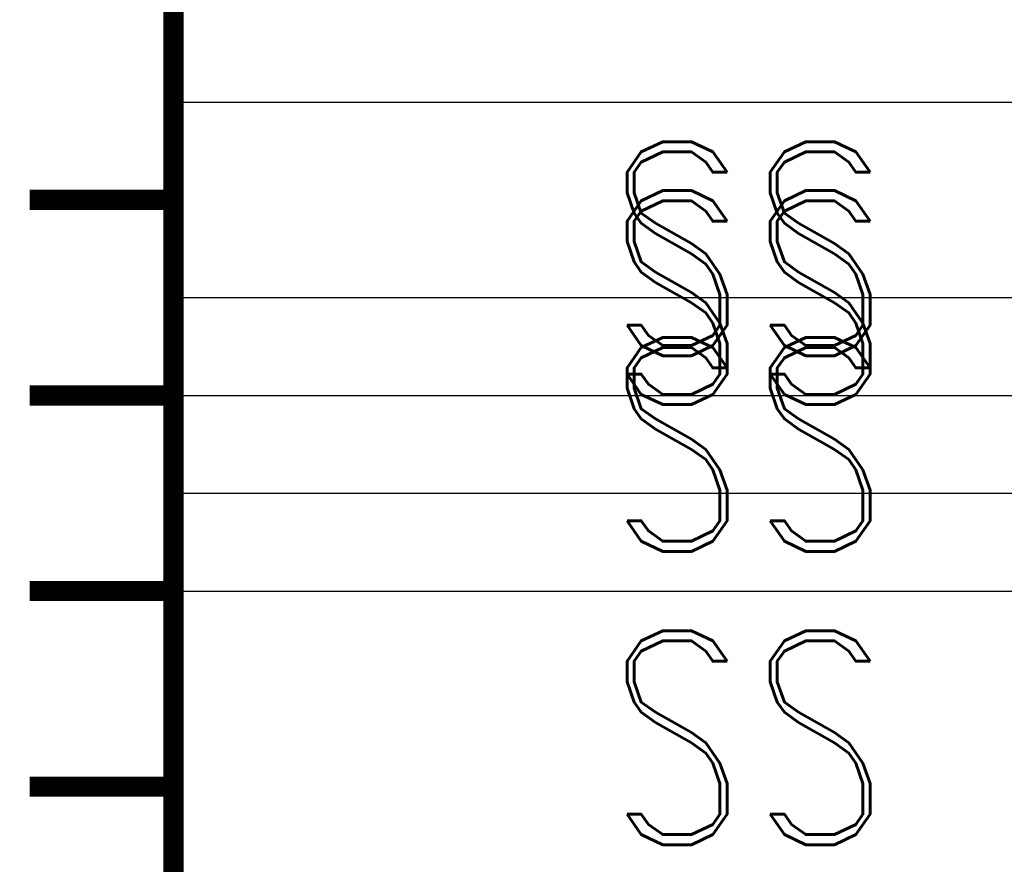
# Model space of a CAD drawing. Extents: x -2 to 113, y -136 to 16.
# Tile 94 of 256: x 59.29 to 64.33, y -87.04 to -82.72. Entities that reach past the tile are written whole.
import ezdxf
from ezdxf.enums import TextEntityAlignment as Align

# ---------------------------------------------------------------- set-up
doc = ezdxf.new("R2010")
doc.units = 0
doc.header["$MEASUREMENT"] = 0
doc.linetypes.add('SOLID', pattern=[0])
doc.layers.get('0').update_dxf_attribs({"linetype": 'SOLID'})
for name, color, linetype in [('1', 7, 'SOLID'), ('10', 7, 'SOLID'), ('11', 7, 'SOLID'), ('12', 7, 'SOLID'), ('13', 7, 'SOLID'), ('14', 7, 'SOLID'), ('15', 7, 'SOLID'), ('16', 7, 'SOLID'), ('17', 7, 'SOLID'), ('18', 7, 'SOLID'), ('19', 7, 'SOLID'), ('2', 7, 'SOLID'), ('20', 7, 'SOLID'), ('21', 7, 'SOLID'), ('22', 7, 'SOLID'), ('23', 7, 'SOLID'), ('24', 7, 'SOLID'), ('25', 7, 'SOLID'), ('26', 7, 'SOLID'), ('27', 7, 'SOLID'), ('28', 7, 'SOLID'), ('29', 7, 'SOLID'), ('3', 7, 'SOLID'), ('30', 7, 'SOLID'), ('31', 7, 'SOLID'), ('32', 7, 'SOLID'), ('33', 7, 'SOLID'), ('34', 7, 'SOLID'), ('35', 7, 'SOLID'), ('36', 7, 'SOLID'), ('37', 7, 'SOLID'), ('38', 7, 'SOLID'), ('39', 7, 'SOLID'), ('4', 7, 'SOLID'), ('40', 7, 'SOLID'), ('41', 7, 'SOLID'), ('42', 7, 'SOLID'), ('43', 7, 'SOLID'), ('44', 7, 'SOLID'), ('45', 7, 'SOLID'), ('46', 7, 'SOLID'), ('47', 7, 'SOLID'), ('48', 7, 'SOLID'), ('49', 7, 'SOLID'), ('5', 7, 'SOLID'), ('50', 7, 'SOLID'), ('51', 7, 'SOLID'), ('52', 7, 'SOLID'), ('53', 7, 'SOLID'), ('54', 7, 'SOLID'), ('55', 7, 'SOLID'), ('56', 7, 'SOLID'), ('57', 7, 'SOLID'), ('58', 7, 'SOLID'), ('59', 7, 'SOLID'), ('6', 7, 'SOLID'), ('60', 7, 'SOLID'), ('61', 7, 'SOLID'), ('62', 7, 'SOLID'), ('63', 7, 'SOLID'), ('64', 7, 'SOLID'), ('65', 7, 'SOLID'), ('66', 7, 'SOLID'), ('67', 7, 'SOLID'), ('68', 7, 'SOLID'), ('7', 7, 'SOLID'), ('8', 7, 'SOLID'), ('9', 7, 'SOLID')]:
    doc.layers.add(name, color=color, linetype=linetype)
doc.styles.add('ROMAND', font='romand', dxfattribs={"height": 1})

msp = doc.modelspace()

# ---------------------------------------------------------------- linework, layer by layer
at = {"color": 7, "linetype": 'SOLID', "const_width": 0.1029}
for points in [[(60.0766, -13.1385), (60.0766, -125.6385)], [(60.0766, -83.6385), (59.3413, -83.6385)], [(60.0766, -84.6385), (59.3413, -84.6385)], [(60.0766, -85.6385), (59.3413, -85.6385)], [(60.0766, -86.6385), (59.3413, -86.6385)]]:
    msp.add_lwpolyline(points, dxfattribs=at)
at = {"layer": '1', "color": 7, "linetype": 'SOLID', "const_width": 0.1029}
for points in [[(60.0766, -13.1385), (60.0766, -125.6385)], [(60.0766, -83.6385), (59.3413, -83.6385)], [(60.0766, -84.6385), (59.3413, -84.6385)], [(60.0766, -85.6385), (59.3413, -85.6385)], [(60.0766, -86.6385), (59.3413, -86.6385)]]:
    msp.add_lwpolyline(points, dxfattribs=at)
at = {"layer": '10', "color": 7, "linetype": 'SOLID', "const_width": 0.1029}
for points in [[(60.0766, -13.1385), (60.0766, -125.6385)], [(60.0766, -83.6385), (59.3413, -83.6385)], [(60.0766, -84.6385), (59.3413, -84.6385)], [(60.0766, -85.6385), (59.3413, -85.6385)], [(60.0766, -86.6385), (59.3413, -86.6385)]]:
    msp.add_lwpolyline(points, dxfattribs=at)
at = {"layer": '10', "color": 7, "linetype": 'SOLID'}
msp.add_lwpolyline([(60.0766, -85.6385), (82.1354, -85.6385)], dxfattribs=at)
at = {"layer": '11', "color": 7, "linetype": 'SOLID', "const_width": 0.1029}
for points in [[(60.0766, -13.1385), (60.0766, -125.6385)], [(60.0766, -83.6385), (59.3413, -83.6385)], [(60.0766, -84.6385), (59.3413, -84.6385)], [(60.0766, -85.6385), (59.3413, -85.6385)], [(60.0766, -86.6385), (59.3413, -86.6385)]]:
    msp.add_lwpolyline(points, dxfattribs=at)
at = {"layer": '12', "color": 7, "linetype": 'SOLID', "const_width": 0.1029}
for points in [[(60.0766, -13.1385), (60.0766, -125.6385)], [(60.0766, -83.6385), (59.3413, -83.6385)], [(60.0766, -84.6385), (59.3413, -84.6385)], [(60.0766, -85.6385), (59.3413, -85.6385)], [(60.0766, -86.6385), (59.3413, -86.6385)]]:
    msp.add_lwpolyline(points, dxfattribs=at)
at = {"layer": '12', "color": 7, "linetype": 'SOLID'}
for points in [[(60.0766, -84.1385), (82.1354, -84.1385)], [(60.0766, -85.6385), (82.1354, -85.6385)]]:
    msp.add_lwpolyline(points, dxfattribs=at)
at = {"layer": '13', "color": 7, "linetype": 'SOLID', "const_width": 0.1029}
for points in [[(60.0766, -13.1385), (60.0766, -125.6385)], [(60.0766, -83.6385), (59.3413, -83.6385)], [(60.0766, -84.6385), (59.3413, -84.6385)], [(60.0766, -85.6385), (59.3413, -85.6385)], [(60.0766, -86.6385), (59.3413, -86.6385)]]:
    msp.add_lwpolyline(points, dxfattribs=at)
at = {"layer": '14', "color": 7, "linetype": 'SOLID', "const_width": 0.1029}
for points in [[(60.0766, -13.1385), (60.0766, -125.6385)], [(60.0766, -83.6385), (59.3413, -83.6385)], [(60.0766, -84.6385), (59.3413, -84.6385)], [(60.0766, -85.6385), (59.3413, -85.6385)], [(60.0766, -86.6385), (59.3413, -86.6385)]]:
    msp.add_lwpolyline(points, dxfattribs=at)
at = {"layer": '14', "color": 7, "linetype": 'SOLID'}
for points in [[(60.0766, -84.1385), (82.1354, -84.1385)], [(60.0766, -85.6385), (82.1354, -85.6385)]]:
    msp.add_lwpolyline(points, dxfattribs=at)
at = {"layer": '15', "color": 7, "linetype": 'SOLID', "const_width": 0.1029}
for points in [[(60.0766, -13.1385), (60.0766, -125.6385)], [(60.0766, -83.6385), (59.3413, -83.6385)], [(60.0766, -84.6385), (59.3413, -84.6385)], [(60.0766, -85.6385), (59.3413, -85.6385)], [(60.0766, -86.6385), (59.3413, -86.6385)]]:
    msp.add_lwpolyline(points, dxfattribs=at)
at = {"layer": '16', "color": 7, "linetype": 'SOLID', "const_width": 0.1029}
for points in [[(60.0766, -13.1385), (60.0766, -125.6385)], [(60.0766, -83.6385), (59.3413, -83.6385)], [(60.0766, -84.6385), (59.3413, -84.6385)], [(60.0766, -85.6385), (59.3413, -85.6385)], [(60.0766, -86.6385), (59.3413, -86.6385)]]:
    msp.add_lwpolyline(points, dxfattribs=at)
at = {"layer": '16', "color": 7, "linetype": 'SOLID'}
for points in [[(60.0766, -83.1385), (82.1354, -83.1385)], [(60.0766, -85.1385), (82.1354, -85.1385)]]:
    msp.add_lwpolyline(points, dxfattribs=at)
at = {"layer": '17', "color": 7, "linetype": 'SOLID', "const_width": 0.1029}
for points in [[(60.0766, -13.1385), (60.0766, -125.6385)], [(60.0766, -83.6385), (59.3413, -83.6385)], [(60.0766, -84.6385), (59.3413, -84.6385)], [(60.0766, -85.6385), (59.3413, -85.6385)], [(60.0766, -86.6385), (59.3413, -86.6385)]]:
    msp.add_lwpolyline(points, dxfattribs=at)
at = {"layer": '18', "color": 7, "linetype": 'SOLID', "const_width": 0.1029}
for points in [[(60.0766, -13.1385), (60.0766, -125.6385)], [(60.0766, -83.6385), (59.3413, -83.6385)], [(60.0766, -84.6385), (59.3413, -84.6385)], [(60.0766, -85.6385), (59.3413, -85.6385)], [(60.0766, -86.6385), (59.3413, -86.6385)]]:
    msp.add_lwpolyline(points, dxfattribs=at)
at = {"layer": '18', "color": 7, "linetype": 'SOLID'}
msp.add_lwpolyline([(60.0766, -85.6385), (82.1354, -85.6385)], dxfattribs=at)
at = {"layer": '19', "color": 7, "linetype": 'SOLID', "const_width": 0.1029}
for points in [[(60.0766, -13.1385), (60.0766, -125.6385)], [(60.0766, -83.6385), (59.3413, -83.6385)], [(60.0766, -84.6385), (59.3413, -84.6385)], [(60.0766, -85.6385), (59.3413, -85.6385)], [(60.0766, -86.6385), (59.3413, -86.6385)]]:
    msp.add_lwpolyline(points, dxfattribs=at)
at = {"layer": '2', "color": 7, "linetype": 'SOLID', "const_width": 0.1029}
for points in [[(60.0766, -13.1385), (60.0766, -125.6385)], [(60.0766, -83.6385), (59.3413, -83.6385)], [(60.0766, -84.6385), (59.3413, -84.6385)], [(60.0766, -85.6385), (59.3413, -85.6385)], [(60.0766, -86.6385), (59.3413, -86.6385)]]:
    msp.add_lwpolyline(points, dxfattribs=at)
at = {"layer": '2', "color": 7, "linetype": 'SOLID'}
for points in [[(60.0766, -84.1385), (82.1354, -84.1385)], [(60.0766, -85.6385), (82.1354, -85.6385)]]:
    msp.add_lwpolyline(points, dxfattribs=at)
at = {"layer": '20', "color": 7, "linetype": 'SOLID', "const_width": 0.1029}
for points in [[(60.0766, -13.1385), (60.0766, -125.6385)], [(60.0766, -83.6385), (59.3413, -83.6385)], [(60.0766, -84.6385), (59.3413, -84.6385)], [(60.0766, -85.6385), (59.3413, -85.6385)], [(60.0766, -86.6385), (59.3413, -86.6385)]]:
    msp.add_lwpolyline(points, dxfattribs=at)
at = {"layer": '20', "color": 7, "linetype": 'SOLID'}
for points in [[(60.0766, -84.1385), (82.1354, -84.1385)], [(60.0766, -85.6385), (82.1354, -85.6385)]]:
    msp.add_lwpolyline(points, dxfattribs=at)
at = {"layer": '21', "color": 7, "linetype": 'SOLID', "const_width": 0.1029}
for points in [[(60.0766, -13.1385), (60.0766, -125.6385)], [(60.0766, -83.6385), (59.3413, -83.6385)], [(60.0766, -84.6385), (59.3413, -84.6385)], [(60.0766, -85.6385), (59.3413, -85.6385)], [(60.0766, -86.6385), (59.3413, -86.6385)]]:
    msp.add_lwpolyline(points, dxfattribs=at)
at = {"layer": '22', "color": 7, "linetype": 'SOLID', "const_width": 0.1029}
for points in [[(60.0766, -13.1385), (60.0766, -125.6385)], [(60.0766, -83.6385), (59.3413, -83.6385)], [(60.0766, -84.6385), (59.3413, -84.6385)], [(60.0766, -85.6385), (59.3413, -85.6385)], [(60.0766, -86.6385), (59.3413, -86.6385)]]:
    msp.add_lwpolyline(points, dxfattribs=at)
at = {"layer": '22', "color": 7, "linetype": 'SOLID'}
msp.add_lwpolyline([(60.0766, -85.6385), (82.1354, -85.6385)], dxfattribs=at)
at = {"layer": '23', "color": 7, "linetype": 'SOLID', "const_width": 0.1029}
for points in [[(60.0766, -13.1385), (60.0766, -125.6385)], [(60.0766, -83.6385), (59.3413, -83.6385)], [(60.0766, -84.6385), (59.3413, -84.6385)], [(60.0766, -85.6385), (59.3413, -85.6385)], [(60.0766, -86.6385), (59.3413, -86.6385)]]:
    msp.add_lwpolyline(points, dxfattribs=at)
at = {"layer": '24', "color": 7, "linetype": 'SOLID', "const_width": 0.1029}
for points in [[(60.0766, -13.1385), (60.0766, -125.6385)], [(60.0766, -83.6385), (59.3413, -83.6385)], [(60.0766, -84.6385), (59.3413, -84.6385)], [(60.0766, -85.6385), (59.3413, -85.6385)], [(60.0766, -86.6385), (59.3413, -86.6385)]]:
    msp.add_lwpolyline(points, dxfattribs=at)
at = {"layer": '24', "color": 7, "linetype": 'SOLID'}
msp.add_lwpolyline([(60.0766, -85.6385), (82.1354, -85.6385)], dxfattribs=at)
at = {"layer": '25', "color": 7, "linetype": 'SOLID', "const_width": 0.1029}
for points in [[(60.0766, -13.1385), (60.0766, -125.6385)], [(60.0766, -83.6385), (59.3413, -83.6385)], [(60.0766, -84.6385), (59.3413, -84.6385)], [(60.0766, -85.6385), (59.3413, -85.6385)], [(60.0766, -86.6385), (59.3413, -86.6385)]]:
    msp.add_lwpolyline(points, dxfattribs=at)
at = {"layer": '26', "color": 7, "linetype": 'SOLID', "const_width": 0.1029}
for points in [[(60.0766, -13.1385), (60.0766, -125.6385)], [(60.0766, -83.6385), (59.3413, -83.6385)], [(60.0766, -84.6385), (59.3413, -84.6385)], [(60.0766, -85.6385), (59.3413, -85.6385)], [(60.0766, -86.6385), (59.3413, -86.6385)]]:
    msp.add_lwpolyline(points, dxfattribs=at)
at = {"layer": '26', "color": 7, "linetype": 'SOLID'}
for points in [[(60.0766, -84.1385), (82.1354, -84.1385)], [(60.0766, -85.6385), (82.1354, -85.6385)]]:
    msp.add_lwpolyline(points, dxfattribs=at)
at = {"layer": '27', "color": 7, "linetype": 'SOLID', "const_width": 0.1029}
for points in [[(60.0766, -13.1385), (60.0766, -125.6385)], [(60.0766, -83.6385), (59.3413, -83.6385)], [(60.0766, -84.6385), (59.3413, -84.6385)], [(60.0766, -85.6385), (59.3413, -85.6385)], [(60.0766, -86.6385), (59.3413, -86.6385)]]:
    msp.add_lwpolyline(points, dxfattribs=at)
at = {"layer": '27', "color": 7, "linetype": 'SOLID'}
for points in [[(60.0766, -83.1385), (82.1354, -83.1385)], [(60.0766, -84.6385), (82.1354, -84.6385)]]:
    msp.add_lwpolyline(points, dxfattribs=at)
at = {"layer": '28', "color": 7, "linetype": 'SOLID', "const_width": 0.1029}
for points in [[(60.0766, -13.1385), (60.0766, -125.6385)], [(60.0766, -83.6385), (59.3413, -83.6385)], [(60.0766, -84.6385), (59.3413, -84.6385)], [(60.0766, -85.6385), (59.3413, -85.6385)], [(60.0766, -86.6385), (59.3413, -86.6385)]]:
    msp.add_lwpolyline(points, dxfattribs=at)
at = {"layer": '29', "color": 7, "linetype": 'SOLID', "const_width": 0.1029}
for points in [[(60.0766, -13.1385), (60.0766, -125.6385)], [(60.0766, -83.6385), (59.3413, -83.6385)], [(60.0766, -84.6385), (59.3413, -84.6385)], [(60.0766, -85.6385), (59.3413, -85.6385)], [(60.0766, -86.6385), (59.3413, -86.6385)]]:
    msp.add_lwpolyline(points, dxfattribs=at)
at = {"layer": '29', "color": 7, "linetype": 'SOLID'}
for points in [[(60.0766, -84.1385), (82.1354, -84.1385)], [(60.0766, -85.6385), (82.1354, -85.6385)]]:
    msp.add_lwpolyline(points, dxfattribs=at)
at = {"layer": '3', "color": 7, "linetype": 'SOLID', "const_width": 0.1029}
for points in [[(60.0766, -13.1385), (60.0766, -125.6385)], [(60.0766, -83.6385), (59.3413, -83.6385)], [(60.0766, -84.6385), (59.3413, -84.6385)], [(60.0766, -85.6385), (59.3413, -85.6385)], [(60.0766, -86.6385), (59.3413, -86.6385)]]:
    msp.add_lwpolyline(points, dxfattribs=at)
at = {"layer": '30', "color": 7, "linetype": 'SOLID', "const_width": 0.1029}
for points in [[(60.0766, -13.1385), (60.0766, -125.6385)], [(60.0766, -83.6385), (59.3413, -83.6385)], [(60.0766, -84.6385), (59.3413, -84.6385)], [(60.0766, -85.6385), (59.3413, -85.6385)], [(60.0766, -86.6385), (59.3413, -86.6385)]]:
    msp.add_lwpolyline(points, dxfattribs=at)
at = {"layer": '30', "color": 7, "linetype": 'SOLID'}
msp.add_lwpolyline([(60.0766, -85.6385), (82.1354, -85.6385)], dxfattribs=at)
at = {"layer": '31', "color": 7, "linetype": 'SOLID', "const_width": 0.1029}
for points in [[(60.0766, -13.1385), (60.0766, -125.6385)], [(60.0766, -83.6385), (59.3413, -83.6385)], [(60.0766, -84.6385), (59.3413, -84.6385)], [(60.0766, -85.6385), (59.3413, -85.6385)], [(60.0766, -86.6385), (59.3413, -86.6385)]]:
    msp.add_lwpolyline(points, dxfattribs=at)
at = {"layer": '32', "color": 7, "linetype": 'SOLID', "const_width": 0.1029}
for points in [[(60.0766, -13.1385), (60.0766, -125.6385)], [(60.0766, -83.6385), (59.3413, -83.6385)], [(60.0766, -84.6385), (59.3413, -84.6385)], [(60.0766, -85.6385), (59.3413, -85.6385)], [(60.0766, -86.6385), (59.3413, -86.6385)]]:
    msp.add_lwpolyline(points, dxfattribs=at)
at = {"layer": '33', "color": 7, "linetype": 'SOLID', "const_width": 0.1029}
for points in [[(60.0766, -13.1385), (60.0766, -125.6385)], [(60.0766, -83.6385), (59.3413, -83.6385)], [(60.0766, -84.6385), (59.3413, -84.6385)], [(60.0766, -85.6385), (59.3413, -85.6385)], [(60.0766, -86.6385), (59.3413, -86.6385)]]:
    msp.add_lwpolyline(points, dxfattribs=at)
at = {"layer": '34', "color": 7, "linetype": 'SOLID', "const_width": 0.1029}
for points in [[(60.0766, -13.1385), (60.0766, -125.6385)], [(60.0766, -83.6385), (59.3413, -83.6385)], [(60.0766, -84.6385), (59.3413, -84.6385)], [(60.0766, -85.6385), (59.3413, -85.6385)], [(60.0766, -86.6385), (59.3413, -86.6385)]]:
    msp.add_lwpolyline(points, dxfattribs=at)
at = {"layer": '35', "color": 7, "linetype": 'SOLID', "const_width": 0.1029}
for points in [[(60.0766, -13.1385), (60.0766, -125.6385)], [(60.0766, -83.6385), (59.3413, -83.6385)], [(60.0766, -84.6385), (59.3413, -84.6385)], [(60.0766, -85.6385), (59.3413, -85.6385)], [(60.0766, -86.6385), (59.3413, -86.6385)]]:
    msp.add_lwpolyline(points, dxfattribs=at)
at = {"layer": '36', "color": 7, "linetype": 'SOLID', "const_width": 0.1029}
for points in [[(60.0766, -13.1385), (60.0766, -125.6385)], [(60.0766, -83.6385), (59.3413, -83.6385)], [(60.0766, -84.6385), (59.3413, -84.6385)], [(60.0766, -85.6385), (59.3413, -85.6385)], [(60.0766, -86.6385), (59.3413, -86.6385)]]:
    msp.add_lwpolyline(points, dxfattribs=at)
at = {"layer": '37', "color": 7, "linetype": 'SOLID', "const_width": 0.1029}
for points in [[(60.0766, -13.1385), (60.0766, -125.6385)], [(60.0766, -83.6385), (59.3413, -83.6385)], [(60.0766, -84.6385), (59.3413, -84.6385)], [(60.0766, -85.6385), (59.3413, -85.6385)], [(60.0766, -86.6385), (59.3413, -86.6385)]]:
    msp.add_lwpolyline(points, dxfattribs=at)
at = {"layer": '38', "color": 7, "linetype": 'SOLID', "const_width": 0.1029}
for points in [[(60.0766, -13.1385), (60.0766, -125.6385)], [(60.0766, -83.6385), (59.3413, -83.6385)], [(60.0766, -84.6385), (59.3413, -84.6385)], [(60.0766, -85.6385), (59.3413, -85.6385)], [(60.0766, -86.6385), (59.3413, -86.6385)]]:
    msp.add_lwpolyline(points, dxfattribs=at)
at = {"layer": '39', "color": 7, "linetype": 'SOLID', "const_width": 0.1029}
for points in [[(60.0766, -13.1385), (60.0766, -125.6385)], [(60.0766, -83.6385), (59.3413, -83.6385)], [(60.0766, -84.6385), (59.3413, -84.6385)], [(60.0766, -85.6385), (59.3413, -85.6385)], [(60.0766, -86.6385), (59.3413, -86.6385)]]:
    msp.add_lwpolyline(points, dxfattribs=at)
at = {"layer": '39', "color": 7, "linetype": 'SOLID'}
msp.add_lwpolyline([(60.0766, -85.6385), (82.1354, -85.6385)], dxfattribs=at)
at = {"layer": '4', "color": 7, "linetype": 'SOLID', "const_width": 0.1029}
for points in [[(60.0766, -13.1385), (60.0766, -125.6385)], [(60.0766, -83.6385), (59.3413, -83.6385)], [(60.0766, -84.6385), (59.3413, -84.6385)], [(60.0766, -85.6385), (59.3413, -85.6385)], [(60.0766, -86.6385), (59.3413, -86.6385)]]:
    msp.add_lwpolyline(points, dxfattribs=at)
at = {"layer": '4', "color": 7, "linetype": 'SOLID'}
for points in [[(60.0766, -84.1385), (82.1354, -84.1385)], [(60.0766, -85.6385), (82.1354, -85.6385)]]:
    msp.add_lwpolyline(points, dxfattribs=at)
at = {"layer": '40', "color": 7, "linetype": 'SOLID', "const_width": 0.1029}
for points in [[(60.0766, -13.1385), (60.0766, -125.6385)], [(60.0766, -83.6385), (59.3413, -83.6385)], [(60.0766, -84.6385), (59.3413, -84.6385)], [(60.0766, -85.6385), (59.3413, -85.6385)], [(60.0766, -86.6385), (59.3413, -86.6385)]]:
    msp.add_lwpolyline(points, dxfattribs=at)
at = {"layer": '41', "color": 7, "linetype": 'SOLID', "const_width": 0.1029}
for points in [[(60.0766, -13.1385), (60.0766, -125.6385)], [(60.0766, -83.6385), (59.3413, -83.6385)], [(60.0766, -84.6385), (59.3413, -84.6385)], [(60.0766, -85.6385), (59.3413, -85.6385)], [(60.0766, -86.6385), (59.3413, -86.6385)]]:
    msp.add_lwpolyline(points, dxfattribs=at)
at = {"layer": '41', "color": 7, "linetype": 'SOLID'}
msp.add_lwpolyline([(60.0766, -85.6385), (82.1354, -85.6385)], dxfattribs=at)
at = {"layer": '42', "color": 7, "linetype": 'SOLID', "const_width": 0.1029}
for points in [[(60.0766, -13.1385), (60.0766, -125.6385)], [(60.0766, -83.6385), (59.3413, -83.6385)], [(60.0766, -84.6385), (59.3413, -84.6385)], [(60.0766, -85.6385), (59.3413, -85.6385)], [(60.0766, -86.6385), (59.3413, -86.6385)]]:
    msp.add_lwpolyline(points, dxfattribs=at)
at = {"layer": '43', "color": 7, "linetype": 'SOLID', "const_width": 0.1029}
for points in [[(60.0766, -13.1385), (60.0766, -125.6385)], [(60.0766, -83.6385), (59.3413, -83.6385)], [(60.0766, -84.6385), (59.3413, -84.6385)], [(60.0766, -85.6385), (59.3413, -85.6385)], [(60.0766, -86.6385), (59.3413, -86.6385)]]:
    msp.add_lwpolyline(points, dxfattribs=at)
at = {"layer": '43', "color": 7, "linetype": 'SOLID'}
msp.add_lwpolyline([(60.0766, -85.6385), (82.1354, -85.6385)], dxfattribs=at)
at = {"layer": '44', "color": 7, "linetype": 'SOLID', "const_width": 0.1029}
for points in [[(60.0766, -13.1385), (60.0766, -125.6385)], [(60.0766, -83.6385), (59.3413, -83.6385)], [(60.0766, -84.6385), (59.3413, -84.6385)], [(60.0766, -85.6385), (59.3413, -85.6385)], [(60.0766, -86.6385), (59.3413, -86.6385)]]:
    msp.add_lwpolyline(points, dxfattribs=at)
at = {"layer": '45', "color": 7, "linetype": 'SOLID', "const_width": 0.1029}
for points in [[(60.0766, -13.1385), (60.0766, -125.6385)], [(60.0766, -83.6385), (59.3413, -83.6385)], [(60.0766, -84.6385), (59.3413, -84.6385)], [(60.0766, -85.6385), (59.3413, -85.6385)], [(60.0766, -86.6385), (59.3413, -86.6385)]]:
    msp.add_lwpolyline(points, dxfattribs=at)
at = {"layer": '46', "color": 7, "linetype": 'SOLID', "const_width": 0.1029}
for points in [[(60.0766, -13.1385), (60.0766, -125.6385)], [(60.0766, -83.6385), (59.3413, -83.6385)], [(60.0766, -84.6385), (59.3413, -84.6385)], [(60.0766, -85.6385), (59.3413, -85.6385)], [(60.0766, -86.6385), (59.3413, -86.6385)]]:
    msp.add_lwpolyline(points, dxfattribs=at)
at = {"layer": '47', "color": 7, "linetype": 'SOLID', "const_width": 0.1029}
for points in [[(60.0766, -13.1385), (60.0766, -125.6385)], [(60.0766, -83.6385), (59.3413, -83.6385)], [(60.0766, -84.6385), (59.3413, -84.6385)], [(60.0766, -85.6385), (59.3413, -85.6385)], [(60.0766, -86.6385), (59.3413, -86.6385)]]:
    msp.add_lwpolyline(points, dxfattribs=at)
at = {"layer": '48', "color": 7, "linetype": 'SOLID', "const_width": 0.1029}
for points in [[(60.0766, -13.1385), (60.0766, -125.6385)], [(60.0766, -83.6385), (59.3413, -83.6385)], [(60.0766, -84.6385), (59.3413, -84.6385)], [(60.0766, -85.6385), (59.3413, -85.6385)], [(60.0766, -86.6385), (59.3413, -86.6385)]]:
    msp.add_lwpolyline(points, dxfattribs=at)
at = {"layer": '49', "color": 7, "linetype": 'SOLID', "const_width": 0.1029}
for points in [[(60.0766, -13.1385), (60.0766, -125.6385)], [(60.0766, -83.6385), (59.3413, -83.6385)], [(60.0766, -84.6385), (59.3413, -84.6385)], [(60.0766, -85.6385), (59.3413, -85.6385)], [(60.0766, -86.6385), (59.3413, -86.6385)]]:
    msp.add_lwpolyline(points, dxfattribs=at)
at = {"layer": '5', "color": 7, "linetype": 'SOLID', "const_width": 0.1029}
for points in [[(60.0766, -13.1385), (60.0766, -125.6385)], [(60.0766, -83.6385), (59.3413, -83.6385)], [(60.0766, -84.6385), (59.3413, -84.6385)], [(60.0766, -85.6385), (59.3413, -85.6385)], [(60.0766, -86.6385), (59.3413, -86.6385)]]:
    msp.add_lwpolyline(points, dxfattribs=at)
at = {"layer": '50', "color": 7, "linetype": 'SOLID', "const_width": 0.1029}
for points in [[(60.0766, -13.1385), (60.0766, -125.6385)], [(60.0766, -83.6385), (59.3413, -83.6385)], [(60.0766, -84.6385), (59.3413, -84.6385)], [(60.0766, -85.6385), (59.3413, -85.6385)], [(60.0766, -86.6385), (59.3413, -86.6385)]]:
    msp.add_lwpolyline(points, dxfattribs=at)
at = {"layer": '50', "color": 7, "linetype": 'SOLID'}
for points in [[(60.0766, -84.1385), (82.1354, -84.1385)], [(60.0766, -85.6385), (82.1354, -85.6385)]]:
    msp.add_lwpolyline(points, dxfattribs=at)
at = {"layer": '51', "color": 7, "linetype": 'SOLID', "const_width": 0.1029}
for points in [[(60.0766, -13.1385), (60.0766, -125.6385)], [(60.0766, -83.6385), (59.3413, -83.6385)], [(60.0766, -84.6385), (59.3413, -84.6385)], [(60.0766, -85.6385), (59.3413, -85.6385)], [(60.0766, -86.6385), (59.3413, -86.6385)]]:
    msp.add_lwpolyline(points, dxfattribs=at)
at = {"layer": '52', "color": 7, "linetype": 'SOLID', "const_width": 0.1029}
for points in [[(60.0766, -13.1385), (60.0766, -125.6385)], [(60.0766, -83.6385), (59.3413, -83.6385)], [(60.0766, -84.6385), (59.3413, -84.6385)], [(60.0766, -85.6385), (59.3413, -85.6385)], [(60.0766, -86.6385), (59.3413, -86.6385)]]:
    msp.add_lwpolyline(points, dxfattribs=at)
at = {"layer": '52', "color": 7, "linetype": 'SOLID'}
msp.add_lwpolyline([(60.0766, -85.6385), (82.1354, -85.6385)], dxfattribs=at)
at = {"layer": '53', "color": 7, "linetype": 'SOLID', "const_width": 0.1029}
for points in [[(60.0766, -13.1385), (60.0766, -125.6385)], [(60.0766, -83.6385), (59.3413, -83.6385)], [(60.0766, -84.6385), (59.3413, -84.6385)], [(60.0766, -85.6385), (59.3413, -85.6385)], [(60.0766, -86.6385), (59.3413, -86.6385)]]:
    msp.add_lwpolyline(points, dxfattribs=at)
at = {"layer": '54', "color": 7, "linetype": 'SOLID', "const_width": 0.1029}
for points in [[(60.0766, -13.1385), (60.0766, -125.6385)], [(60.0766, -83.6385), (59.3413, -83.6385)], [(60.0766, -84.6385), (59.3413, -84.6385)], [(60.0766, -85.6385), (59.3413, -85.6385)], [(60.0766, -86.6385), (59.3413, -86.6385)]]:
    msp.add_lwpolyline(points, dxfattribs=at)
at = {"layer": '54', "color": 7, "linetype": 'SOLID'}
for points in [[(60.0766, -84.1385), (82.1354, -84.1385)], [(60.0766, -85.6385), (82.1354, -85.6385)]]:
    msp.add_lwpolyline(points, dxfattribs=at)
at = {"layer": '55', "color": 7, "linetype": 'SOLID', "const_width": 0.1029}
for points in [[(60.0766, -13.1385), (60.0766, -125.6385)], [(60.0766, -83.6385), (59.3413, -83.6385)], [(60.0766, -84.6385), (59.3413, -84.6385)], [(60.0766, -85.6385), (59.3413, -85.6385)], [(60.0766, -86.6385), (59.3413, -86.6385)]]:
    msp.add_lwpolyline(points, dxfattribs=at)
at = {"layer": '56', "color": 7, "linetype": 'SOLID', "const_width": 0.1029}
for points in [[(60.0766, -13.1385), (60.0766, -125.6385)], [(60.0766, -83.6385), (59.3413, -83.6385)], [(60.0766, -84.6385), (59.3413, -84.6385)], [(60.0766, -85.6385), (59.3413, -85.6385)], [(60.0766, -86.6385), (59.3413, -86.6385)]]:
    msp.add_lwpolyline(points, dxfattribs=at)
at = {"layer": '57', "color": 7, "linetype": 'SOLID', "const_width": 0.1029}
for points in [[(60.0766, -13.1385), (60.0766, -125.6385)], [(60.0766, -83.6385), (59.3413, -83.6385)], [(60.0766, -84.6385), (59.3413, -84.6385)], [(60.0766, -85.6385), (59.3413, -85.6385)], [(60.0766, -86.6385), (59.3413, -86.6385)]]:
    msp.add_lwpolyline(points, dxfattribs=at)
at = {"layer": '57', "color": 7, "linetype": 'SOLID'}
msp.add_lwpolyline([(60.0766, -85.6385), (82.1354, -85.6385)], dxfattribs=at)
at = {"layer": '58', "color": 7, "linetype": 'SOLID', "const_width": 0.1029}
for points in [[(60.0766, -13.1385), (60.0766, -125.6385)], [(60.0766, -83.6385), (59.3413, -83.6385)], [(60.0766, -84.6385), (59.3413, -84.6385)], [(60.0766, -85.6385), (59.3413, -85.6385)], [(60.0766, -86.6385), (59.3413, -86.6385)]]:
    msp.add_lwpolyline(points, dxfattribs=at)
at = {"layer": '59', "color": 7, "linetype": 'SOLID', "const_width": 0.1029}
for points in [[(60.0766, -13.1385), (60.0766, -125.6385)], [(60.0766, -83.6385), (59.3413, -83.6385)], [(60.0766, -84.6385), (59.3413, -84.6385)], [(60.0766, -85.6385), (59.3413, -85.6385)], [(60.0766, -86.6385), (59.3413, -86.6385)]]:
    msp.add_lwpolyline(points, dxfattribs=at)
at = {"layer": '59', "color": 7, "linetype": 'SOLID'}
msp.add_lwpolyline([(60.0766, -85.6385), (82.1354, -85.6385)], dxfattribs=at)
at = {"layer": '6', "color": 7, "linetype": 'SOLID', "const_width": 0.1029}
for points in [[(60.0766, -13.1385), (60.0766, -125.6385)], [(60.0766, -83.6385), (59.3413, -83.6385)], [(60.0766, -84.6385), (59.3413, -84.6385)], [(60.0766, -85.6385), (59.3413, -85.6385)], [(60.0766, -86.6385), (59.3413, -86.6385)]]:
    msp.add_lwpolyline(points, dxfattribs=at)
at = {"layer": '6', "color": 7, "linetype": 'SOLID'}
msp.add_lwpolyline([(60.0766, -85.6385), (82.1354, -85.6385)], dxfattribs=at)
at = {"layer": '60', "color": 7, "linetype": 'SOLID', "const_width": 0.1029}
for points in [[(60.0766, -13.1385), (60.0766, -125.6385)], [(60.0766, -83.6385), (59.3413, -83.6385)], [(60.0766, -84.6385), (59.3413, -84.6385)], [(60.0766, -85.6385), (59.3413, -85.6385)], [(60.0766, -86.6385), (59.3413, -86.6385)]]:
    msp.add_lwpolyline(points, dxfattribs=at)
at = {"layer": '61', "color": 7, "linetype": 'SOLID', "const_width": 0.1029}
for points in [[(60.0766, -13.1385), (60.0766, -125.6385)], [(60.0766, -83.6385), (59.3413, -83.6385)], [(60.0766, -84.6385), (59.3413, -84.6385)], [(60.0766, -85.6385), (59.3413, -85.6385)], [(60.0766, -86.6385), (59.3413, -86.6385)]]:
    msp.add_lwpolyline(points, dxfattribs=at)
at = {"layer": '61', "color": 7, "linetype": 'SOLID'}
msp.add_lwpolyline([(60.0766, -85.6385), (82.1354, -85.6385)], dxfattribs=at)
at = {"layer": '62', "color": 7, "linetype": 'SOLID', "const_width": 0.1029}
for points in [[(60.0766, -13.1385), (60.0766, -125.6385)], [(60.0766, -83.6385), (59.3413, -83.6385)], [(60.0766, -84.6385), (59.3413, -84.6385)], [(60.0766, -85.6385), (59.3413, -85.6385)], [(60.0766, -86.6385), (59.3413, -86.6385)]]:
    msp.add_lwpolyline(points, dxfattribs=at)
at = {"layer": '63', "color": 7, "linetype": 'SOLID', "const_width": 0.1029}
for points in [[(60.0766, -13.1385), (60.0766, -125.6385)], [(60.0766, -83.6385), (59.3413, -83.6385)], [(60.0766, -84.6385), (59.3413, -84.6385)], [(60.0766, -85.6385), (59.3413, -85.6385)], [(60.0766, -86.6385), (59.3413, -86.6385)]]:
    msp.add_lwpolyline(points, dxfattribs=at)
at = {"layer": '63', "color": 7, "linetype": 'SOLID'}
msp.add_lwpolyline([(60.0766, -85.6385), (82.1354, -85.6385)], dxfattribs=at)
at = {"layer": '64', "color": 7, "linetype": 'SOLID', "const_width": 0.1029}
for points in [[(60.0766, -13.1385), (60.0766, -125.6385)], [(60.0766, -83.6385), (59.3413, -83.6385)], [(60.0766, -84.6385), (59.3413, -84.6385)], [(60.0766, -85.6385), (59.3413, -85.6385)], [(60.0766, -86.6385), (59.3413, -86.6385)]]:
    msp.add_lwpolyline(points, dxfattribs=at)
at = {"layer": '65', "color": 7, "linetype": 'SOLID', "const_width": 0.1029}
for points in [[(60.0766, -13.1385), (60.0766, -125.6385)], [(60.0766, -83.6385), (59.3413, -83.6385)], [(60.0766, -84.6385), (59.3413, -84.6385)], [(60.0766, -85.6385), (59.3413, -85.6385)], [(60.0766, -86.6385), (59.3413, -86.6385)]]:
    msp.add_lwpolyline(points, dxfattribs=at)
at = {"layer": '65', "color": 7, "linetype": 'SOLID'}
for points in [[(60.0766, -84.1385), (82.1354, -84.1385)], [(60.0766, -85.6385), (82.1354, -85.6385)]]:
    msp.add_lwpolyline(points, dxfattribs=at)
at = {"layer": '66', "color": 7, "linetype": 'SOLID', "const_width": 0.1029}
for points in [[(60.0766, -13.1385), (60.0766, -125.6385)], [(60.0766, -83.6385), (59.3413, -83.6385)], [(60.0766, -84.6385), (59.3413, -84.6385)], [(60.0766, -85.6385), (59.3413, -85.6385)], [(60.0766, -86.6385), (59.3413, -86.6385)]]:
    msp.add_lwpolyline(points, dxfattribs=at)
at = {"layer": '67', "color": 7, "linetype": 'SOLID', "const_width": 0.1029}
for points in [[(60.0766, -13.1385), (60.0766, -125.6385)], [(60.0766, -83.6385), (59.3413, -83.6385)], [(60.0766, -84.6385), (59.3413, -84.6385)], [(60.0766, -85.6385), (59.3413, -85.6385)], [(60.0766, -86.6385), (59.3413, -86.6385)]]:
    msp.add_lwpolyline(points, dxfattribs=at)
at = {"layer": '67', "color": 7, "linetype": 'SOLID'}
for points in [[(60.0766, -84.1385), (82.1354, -84.1385)], [(60.0766, -85.6385), (82.1354, -85.6385)]]:
    msp.add_lwpolyline(points, dxfattribs=at)
at = {"layer": '68', "color": 7, "linetype": 'SOLID', "const_width": 0.1029}
for points in [[(60.0766, -13.1385), (60.0766, -125.6385)], [(60.0766, -83.6385), (59.3413, -83.6385)], [(60.0766, -84.6385), (59.3413, -84.6385)], [(60.0766, -85.6385), (59.3413, -85.6385)], [(60.0766, -86.6385), (59.3413, -86.6385)]]:
    msp.add_lwpolyline(points, dxfattribs=at)
at = {"layer": '7', "color": 7, "linetype": 'SOLID', "const_width": 0.1029}
for points in [[(60.0766, -13.1385), (60.0766, -125.6385)], [(60.0766, -83.6385), (59.3413, -83.6385)], [(60.0766, -84.6385), (59.3413, -84.6385)], [(60.0766, -85.6385), (59.3413, -85.6385)], [(60.0766, -86.6385), (59.3413, -86.6385)]]:
    msp.add_lwpolyline(points, dxfattribs=at)
at = {"layer": '8', "color": 7, "linetype": 'SOLID', "const_width": 0.1029}
for points in [[(60.0766, -13.1385), (60.0766, -125.6385)], [(60.0766, -83.6385), (59.3413, -83.6385)], [(60.0766, -84.6385), (59.3413, -84.6385)], [(60.0766, -85.6385), (59.3413, -85.6385)], [(60.0766, -86.6385), (59.3413, -86.6385)]]:
    msp.add_lwpolyline(points, dxfattribs=at)
at = {"layer": '8', "color": 7, "linetype": 'SOLID'}
for points in [[(60.0766, -84.1385), (82.1354, -84.1385)], [(60.0766, -85.6385), (82.1354, -85.6385)]]:
    msp.add_lwpolyline(points, dxfattribs=at)
at = {"layer": '9', "color": 7, "linetype": 'SOLID', "const_width": 0.1029}
for points in [[(60.0766, -13.1385), (60.0766, -125.6385)], [(60.0766, -83.6385), (59.3413, -83.6385)], [(60.0766, -84.6385), (59.3413, -84.6385)], [(60.0766, -85.6385), (59.3413, -85.6385)], [(60.0766, -86.6385), (59.3413, -86.6385)]]:
    msp.add_lwpolyline(points, dxfattribs=at)

# ---------------------------------------------------------------- texts
at = {"layer": '10', "color": 7, "style": 'ROMAND', "width": 0.78}
msp.add_text('SS', height=1.09412, dxfattribs=at).set_placement((63.0178, -86.3885), align=Align.MIDDLE_CENTER)
at = {"layer": '12', "color": 7, "style": 'ROMAND', "width": 0.78}
msp.add_text('SS', height=1.09412, dxfattribs=at).set_placement((63.0178, -84.8885), align=Align.MIDDLE_CENTER)
at = {"layer": '14', "color": 7, "style": 'ROMAND', "width": 0.78}
msp.add_text('SS', height=1.09412, dxfattribs=at).set_placement((63.0178, -84.8885), align=Align.MIDDLE_CENTER)
at = {"layer": '16', "color": 7, "style": 'ROMAND', "width": 0.78}
msp.add_text('SS', height=1.09412, dxfattribs=at).set_placement((63.0178, -84.1385), align=Align.MIDDLE_CENTER)
at = {"layer": '18', "color": 7, "style": 'ROMAND', "width": 0.78}
msp.add_text('SS', height=1.09412, dxfattribs=at).set_placement((63.0178, -86.3885), align=Align.MIDDLE_CENTER)
at = {"layer": '2', "color": 7, "style": 'ROMAND', "width": 0.78}
msp.add_text('SS', height=1.09412, dxfattribs=at).set_placement((63.0178, -84.8885), align=Align.MIDDLE_CENTER)
at = {"layer": '20', "color": 7, "style": 'ROMAND', "width": 0.78}
msp.add_text('SS', height=1.09412, dxfattribs=at).set_placement((63.0178, -84.8885), align=Align.MIDDLE_CENTER)
at = {"layer": '22', "color": 7, "style": 'ROMAND', "width": 0.78}
msp.add_text('SS', height=1.09412, dxfattribs=at).set_placement((63.0178, -86.3885), align=Align.MIDDLE_CENTER)
at = {"layer": '24', "color": 7, "style": 'ROMAND', "width": 0.78}
msp.add_text('SS', height=1.09412, dxfattribs=at).set_placement((63.0178, -86.3885), align=Align.MIDDLE_CENTER)
at = {"layer": '26', "color": 7, "style": 'ROMAND', "width": 0.78}
msp.add_text('SS', height=1.09412, dxfattribs=at).set_placement((63.0178, -84.8885), align=Align.MIDDLE_CENTER)
at = {"layer": '27', "color": 7, "style": 'ROMAND', "width": 0.78}
msp.add_text('SS', height=1.09412, dxfattribs=at).set_placement((63.0178, -83.8885), align=Align.MIDDLE_CENTER)
at = {"layer": '29', "color": 7, "style": 'ROMAND', "width": 0.78}
msp.add_text('SS', height=1.09412, dxfattribs=at).set_placement((63.0178, -84.8885), align=Align.MIDDLE_CENTER)
at = {"layer": '30', "color": 7, "style": 'ROMAND', "width": 0.78}
msp.add_text('SS', height=1.09412, dxfattribs=at).set_placement((63.0178, -86.3885), align=Align.MIDDLE_CENTER)
at = {"layer": '39', "color": 7, "style": 'ROMAND', "width": 0.78}
msp.add_text('SS', height=1.09412, dxfattribs=at).set_placement((63.0178, -86.3885), align=Align.MIDDLE_CENTER)
at = {"layer": '4', "color": 7, "style": 'ROMAND', "width": 0.78}
msp.add_text('SS', height=1.09412, dxfattribs=at).set_placement((63.0178, -84.8885), align=Align.MIDDLE_CENTER)
at = {"layer": '41', "color": 7, "style": 'ROMAND', "width": 0.78}
msp.add_text('SS', height=1.09412, dxfattribs=at).set_placement((63.0178, -86.3885), align=Align.MIDDLE_CENTER)
at = {"layer": '43', "color": 7, "style": 'ROMAND', "width": 0.78}
msp.add_text('SS', height=1.09412, dxfattribs=at).set_placement((63.0178, -86.3885), align=Align.MIDDLE_CENTER)
at = {"layer": '50', "color": 7, "style": 'ROMAND', "width": 0.78}
msp.add_text('SS', height=1.09412, dxfattribs=at).set_placement((63.0178, -84.8885), align=Align.MIDDLE_CENTER)
at = {"layer": '52', "color": 7, "style": 'ROMAND', "width": 0.78}
msp.add_text('SS', height=1.09412, dxfattribs=at).set_placement((63.0178, -86.3885), align=Align.MIDDLE_CENTER)
at = {"layer": '54', "color": 7, "style": 'ROMAND', "width": 0.78}
msp.add_text('SS', height=1.09412, dxfattribs=at).set_placement((63.0178, -84.8885), align=Align.MIDDLE_CENTER)
at = {"layer": '57', "color": 7, "style": 'ROMAND', "width": 0.78}
msp.add_text('SS', height=1.09412, dxfattribs=at).set_placement((63.0178, -86.3885), align=Align.MIDDLE_CENTER)
at = {"layer": '59', "color": 7, "style": 'ROMAND', "width": 0.78}
msp.add_text('SS', height=1.09412, dxfattribs=at).set_placement((63.0178, -86.3885), align=Align.MIDDLE_CENTER)
at = {"layer": '6', "color": 7, "style": 'ROMAND', "width": 0.78}
msp.add_text('SS', height=1.09412, dxfattribs=at).set_placement((63.0178, -86.3885), align=Align.MIDDLE_CENTER)
at = {"layer": '61', "color": 7, "style": 'ROMAND', "width": 0.78}
msp.add_text('SS', height=1.09412, dxfattribs=at).set_placement((63.0178, -86.3885), align=Align.MIDDLE_CENTER)
at = {"layer": '63', "color": 7, "style": 'ROMAND', "width": 0.78}
msp.add_text('SS', height=1.09412, dxfattribs=at).set_placement((63.0178, -86.3885), align=Align.MIDDLE_CENTER)
at = {"layer": '65', "color": 7, "style": 'ROMAND', "width": 0.78}
msp.add_text('SS', height=1.09412, dxfattribs=at).set_placement((63.0178, -84.8885), align=Align.MIDDLE_CENTER)
at = {"layer": '67', "color": 7, "style": 'ROMAND', "width": 0.78}
msp.add_text('SS', height=1.09412, dxfattribs=at).set_placement((63.0178, -84.8885), align=Align.MIDDLE_CENTER)
at = {"layer": '8', "color": 7, "style": 'ROMAND', "width": 0.78}
msp.add_text('SS', height=1.09412, dxfattribs=at).set_placement((63.0178, -84.8885), align=Align.MIDDLE_CENTER)

doc.saveas('drawing.dxf')
